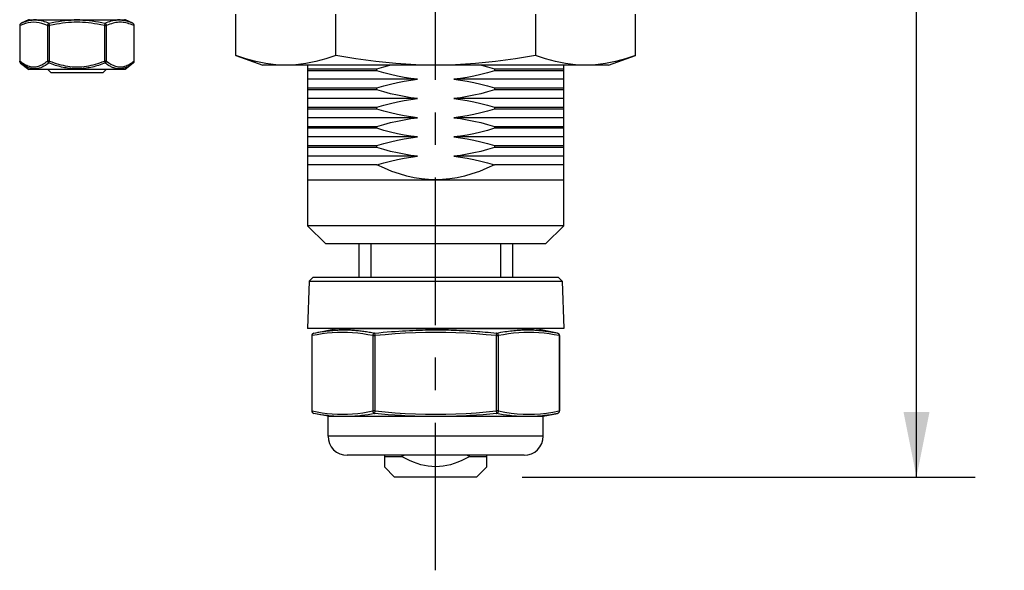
# Model space of a CAD drawing. Header units: inches. Extents: x 0 to 22, y 0 to 17.
# Tile 8 of 14: x 12 to 15, y 4.1 to 5.8. Entities that reach past the tile are written whole.
import ezdxf

# ---------------------------------------------------------------- set-up
doc = ezdxf.new("R2010")
doc.units = ezdxf.units.IN
doc.header["$LTSCALE"] = 1.21
doc.header["$MEASUREMENT"] = 0
doc.linetypes.add('CENTER', pattern=[0.6, 0.375, -0.075, 0.075, -0.075])
doc.layers.get('0').update_dxf_attribs({"linetype": 'CONTINUOUS'})
doc.layers.add('DEFAULT_1', color=7, linetype='CENTER')
doc.styles.get("Standard").update_dxf_attribs({"font": 'arial.ttf'})
doc.dimstyles.new('DIMSTYLE_1', dxfattribs={"dimtxt": 0.17, "dimasz": 0.2, "dimexe": 0.09, "dimexo": 0.07, "dimgap": 0.0425, "dimtad": 0, "dimtih": 1, "dimtoh": 1, "dimzin": 4, "dimdsep": 46, "dimtxsty": 'Standard', "dimblk": '_FILLED', "dimblk1": '_FILLED', "dimblk2": '_FILLED', "dimcen": 0.09, "dimadec": 3, "dimazin": 1, "dimtfac": 1, "dimtdec": 3, "dimtofl": 0, "dimtmove": 0, "dimatfit": 3, "dimldrblk": '_FILLED', "dimfxl": 0, "dimtolj": 1, "dimtzin": 4, "dimarcsym": 0})

# ---------------------------------------------------------------- blocks, each defined once
blk = doc.blocks.new('_FILLED')
at = {"color": 0, "linetype": 'ByBlock'}
blk.add_solid([(0, 0), (-1, 0.2), (-1, -0.2)], dxfattribs=at)
blk = doc.blocks.new('*D10')
at = {"color": 2, "linetype": 'Continuous'}
for p, q in [((12.7317, 7.9324), (14.9047, 7.9324)), ((14.7247, 7.9324), (14.7247, 6.4193)), ((14.7247, 4.3674), (14.7247, 5.8243)), ((13.5129, 4.3674), (14.9047, 4.3674))]:
    blk.add_line(p, q, dxfattribs=at)
at = {"color": 2, "linetype": 'Continuous', "xscale": 0.2, "yscale": 0.2, "zscale": 0.2}
for p, rotation in [((14.7247, 7.9324), 90), ((14.7247, 4.3674), 270)]:
    blk.add_blockref('_FILLED', p, dxfattribs=dict(at, rotation=rotation))
at = {"color": 2, "linetype": 'Continuous', "insert": (14.7247, 6.3343), "char_height": 0.17, "width": 0.539703, "attachment_point": 2, "line_spacing_factor": 0.9}
blk.add_mtext('3.56\\PREF.', dxfattribs=at)

msp = doc.modelspace()

# ---------------------------------------------------------------- linework, layer by layer
at = {"color": 7, "linetype": 'Continuous'}
for p, q in [((12.6332, 5.6634), (12.6332, 5.7906)), ((12.94, 5.6634), (12.94, 5.7906)), ((13.5538, 5.7906), (13.5538, 5.6634)), ((13.8606, 5.6634), (13.8606, 5.7906)), ((11.9685, 5.755), (11.9695, 5.755)), ((11.9685, 5.755), (11.9685, 5.6461)), ((11.9695, 5.6461), (11.9695, 5.755)), ((11.9953, 5.7725), (11.973, 5.7621)), ((11.9953, 5.7725), (12.0113, 5.7725)), ((11.9986, 5.7732), (12.2904, 5.7732)), ((12.0197, 5.7725), (12.1362, 5.7725)), ((12.0536, 5.755), (12.0604, 5.755)), ((12.0536, 5.755), (12.0536, 5.6461)), ((12.0604, 5.755), (12.0588, 5.7621)), ((12.0604, 5.6461), (12.0604, 5.755)), ((12.1529, 5.7725), (12.2694, 5.7725)), ((12.2303, 5.7621), (12.2286, 5.755)), ((12.2286, 5.755), (12.2355, 5.755)), ((12.2286, 5.755), (12.2286, 5.6461)), ((12.2355, 5.6461), (12.2355, 5.755)), ((12.2777, 5.7725), (12.2937, 5.7725)), ((12.3161, 5.7621), (12.2937, 5.7725)), ((12.3196, 5.755), (12.3206, 5.755)), ((12.3196, 5.755), (12.3196, 5.6461)), ((12.3206, 5.6461), (12.3206, 5.755)), ((12.6332, 5.6634), (12.7154, 5.6335)), ((13.7784, 5.6335), (13.8606, 5.6634)), ((11.9695, 5.6461), (11.9685, 5.6461)), ((11.9714, 5.64), (11.9709, 5.6404)), ((11.9714, 5.64), (11.9969, 5.6197)), ((12.0604, 5.6461), (12.0536, 5.6461)), ((12.058, 5.64), (12.0604, 5.6461)), ((12.2355, 5.6461), (12.2286, 5.6461)), ((12.2286, 5.6461), (12.2311, 5.64)), ((12.3176, 5.64), (12.2922, 5.6197)), ((12.3206, 5.6461), (12.3196, 5.6461)), ((13.7784, 5.6335), (12.7154, 5.6335)), ((12.8532, 5.6335), (12.8532, 5.1396)), ((13.6406, 5.1396), (13.6406, 5.6335)), ((12.2922, 5.6197), (11.9969, 5.6197)), ((12.0552, 5.6197), (12.0654, 5.6095)), ((12.2236, 5.6095), (12.0654, 5.6095)), ((12.2338, 5.6197), (12.2236, 5.6095)), ((12.8532, 5.6223), (13.0665, 5.6223)), ((13.0665, 5.6164), (12.8532, 5.6164)), ((13.0665, 5.6164), (13.0665, 5.6223)), ((13.4273, 5.6223), (13.6406, 5.6223)), ((13.4273, 5.6223), (13.4273, 5.6164)), ((13.6406, 5.6164), (13.4273, 5.6164)), ((13.1911, 5.5899), (12.8532, 5.5899)), ((13.6406, 5.5899), (13.3027, 5.5899)), ((12.8532, 5.5633), (13.0665, 5.5633)), ((13.0665, 5.5574), (12.8532, 5.5574)), ((13.0665, 5.5574), (13.0665, 5.5633)), ((13.4273, 5.5633), (13.6406, 5.5633)), ((13.4273, 5.5633), (13.4273, 5.5574)), ((13.6406, 5.5574), (13.4273, 5.5574)), ((13.1911, 5.5308), (12.8532, 5.5308)), ((13.6406, 5.5308), (13.3027, 5.5308)), ((12.8532, 5.5042), (13.0665, 5.5042)), ((13.0665, 5.4983), (12.8532, 5.4983)), ((13.0665, 5.4983), (13.0665, 5.5042)), ((13.4273, 5.5042), (13.6406, 5.5042)), ((13.4273, 5.5042), (13.4273, 5.4983)), ((13.6406, 5.4983), (13.4273, 5.4983)), ((13.1911, 5.4718), (12.8532, 5.4718)), ((13.6406, 5.4718), (13.3027, 5.4718)), ((12.8532, 5.4452), (13.0665, 5.4452)), ((13.0665, 5.4393), (12.8532, 5.4393)), ((13.0665, 5.4393), (13.0665, 5.4452)), ((13.4273, 5.4452), (13.6406, 5.4452)), ((13.4273, 5.4452), (13.4273, 5.4393)), ((13.6406, 5.4393), (13.4273, 5.4393)), ((13.1911, 5.4127), (12.8532, 5.4127)), ((13.6406, 5.4127), (13.3027, 5.4127)), ((12.8532, 5.3861), (13.0665, 5.3861)), ((13.0665, 5.3802), (12.8532, 5.3802)), ((13.0665, 5.3802), (13.0665, 5.3861)), ((13.4273, 5.3861), (13.6406, 5.3861)), ((13.4273, 5.3861), (13.4273, 5.3802)), ((13.6406, 5.3802), (13.4273, 5.3802)), ((13.1911, 5.3537), (12.8532, 5.3537)), ((13.0665, 5.3271), (12.8532, 5.3271)), ((13.6406, 5.3537), (13.3027, 5.3537)), ((13.6406, 5.3271), (13.4273, 5.3271)), ((12.8532, 5.2808), (13.6406, 5.2808)), ((13.6406, 5.1396), (12.8532, 5.1396)), ((12.8532, 5.1396), (12.9089, 5.0839)), ((13.6406, 5.1396), (13.5849, 5.0839)), ((13.5849, 5.0839), (12.9089, 5.0839)), ((13.0107, 5.0839), (13.0107, 4.9816)), ((13.0476, 5.0839), (13.0476, 4.9816)), ((13.4462, 5.0839), (13.4462, 4.9816)), ((13.4831, 5.0839), (13.4831, 4.9816)), ((12.8583, 4.9693), (12.8532, 4.8241)), ((12.8583, 4.9693), (12.8705, 4.9816)), ((12.8583, 4.9693), (13.6355, 4.9693)), ((12.8705, 4.9816), (13.6233, 4.9816)), ((13.6355, 4.9693), (13.6233, 4.9816)), ((13.6355, 4.9693), (13.6406, 4.8241)), ((13.6406, 4.8241), (12.8532, 4.8241)), ((12.8726, 4.8098), (12.943, 4.8239)), ((12.943, 4.8239), (13.5508, 4.8239)), ((13.6212, 4.8098), (13.5508, 4.8239)), ((12.8662, 4.8021), (12.8673, 4.8021)), ((12.8662, 4.8021), (12.8662, 4.5705)), ((12.8673, 4.8021), (12.8673, 4.803)), ((12.8673, 4.5695), (12.8673, 4.8021)), ((13.0537, 4.8021), (13.0605, 4.8021)), ((13.0537, 4.8021), (13.0537, 4.5705)), ((13.0605, 4.8021), (13.0597, 4.8098)), ((13.0605, 4.5705), (13.0605, 4.8021)), ((13.4341, 4.8098), (13.4333, 4.8021)), ((13.4333, 4.8021), (13.4401, 4.8021)), ((13.4333, 4.8021), (13.4333, 4.5705)), ((13.4401, 4.5705), (13.4401, 4.8021)), ((13.6212, 4.8098), (13.6222, 4.8096)), ((13.6265, 4.8021), (13.6275, 4.8021)), ((13.6275, 4.8021), (13.6275, 4.5705)), ((12.8673, 4.5705), (12.8662, 4.5705)), ((12.8674, 4.5686), (12.8673, 4.5695)), ((13.0605, 4.5705), (13.0537, 4.5705)), ((13.0597, 4.5627), (13.0605, 4.5705)), ((13.4401, 4.5705), (13.4333, 4.5705)), ((13.4333, 4.5705), (13.4341, 4.5627)), ((13.6275, 4.5705), (13.6265, 4.5705)), ((13.6265, 4.5705), (13.6265, 4.5695)), ((12.9162, 4.554), (12.8726, 4.5627)), ((12.9162, 4.554), (13.5776, 4.554)), ((12.9162, 4.4932), (12.9162, 4.554)), ((12.9337, 4.554), (12.9235, 4.5549)), ((13.5776, 4.554), (13.6212, 4.5627)), ((13.5776, 4.4932), (13.5776, 4.554)), ((13.5776, 4.4932), (12.9162, 4.4932)), ((13.5185, 4.4342), (12.9752, 4.4342)), ((13.0894, 4.4342), (13.0894, 4.3989)), ((13.0894, 4.4308), (13.1417, 4.4308)), ((13.3521, 4.4308), (13.4044, 4.4308)), ((13.4044, 4.3989), (13.4044, 4.4342)), ((13.0894, 4.3989), (13.1209, 4.3674)), ((13.4044, 4.3989), (13.3729, 4.3674)), ((13.3729, 4.3674), (13.1209, 4.3674))]:
    msp.add_line(p, q, dxfattribs=at)
for points in [[(12.0536, 5.755), (12.0453, 5.7586), (12.037, 5.7614), (12.0286, 5.7636), (12.0201, 5.765), (12.0116, 5.7654), (12.003, 5.765), (11.9946, 5.7636), (11.9861, 5.7614), (11.9778, 5.7586), (11.9695, 5.755)], [(11.9695, 5.755), (11.9695, 5.7558), (11.9695, 5.7564), (11.9695, 5.7571), (11.9696, 5.7578), (11.9698, 5.7584), (11.97, 5.759), (11.9703, 5.7596), (11.9707, 5.7602), (11.9711, 5.7607), (11.9716, 5.7612), (11.9723, 5.7617), (11.973, 5.7621)], [(11.973, 5.7621), (11.9778, 5.7643), (11.9825, 5.7662), (11.9873, 5.7678), (11.9921, 5.7693), (11.9969, 5.7705), (12.0017, 5.7714), (12.0065, 5.7721), (12.0113, 5.7725)], [(12.0197, 5.7725), (12.0182, 5.7725), (12.0168, 5.7726), (12.0155, 5.7726), (12.0141, 5.7726), (12.0127, 5.7725), (12.0113, 5.7725)], [(12.0197, 5.7725), (12.0246, 5.7721), (12.0294, 5.7714), (12.0343, 5.7705), (12.0392, 5.7693), (12.0441, 5.7678), (12.049, 5.7662), (12.0539, 5.7643), (12.0588, 5.7621)], [(12.0588, 5.7621), (12.0579, 5.7617), (12.0571, 5.7612), (12.0564, 5.7605), (12.0557, 5.7598), (12.0551, 5.759), (12.0546, 5.7582), (12.0542, 5.7574), (12.0539, 5.7565), (12.0537, 5.7558), (12.0536, 5.755)], [(12.0588, 5.7621), (12.0684, 5.7643), (12.0781, 5.7662), (12.0878, 5.7678), (12.0975, 5.7693), (12.1071, 5.7705), (12.1168, 5.7714), (12.1264, 5.7721), (12.1362, 5.7725)], [(12.2286, 5.755), (12.2182, 5.7573), (12.2081, 5.7593), (12.1983, 5.761), (12.1888, 5.7624), (12.1796, 5.7635), (12.1705, 5.7644), (12.1617, 5.765), (12.153, 5.7653), (12.1445, 5.7655), (12.1359, 5.7653), (12.1272, 5.765), (12.1184, 5.7644), (12.1094, 5.7635), (12.1002, 5.7624), (12.0908, 5.761), (12.0811, 5.7593), (12.0709, 5.7573), (12.0604, 5.755)], [(12.1529, 5.7725), (12.15, 5.7725), (12.1473, 5.7726), (12.1445, 5.7726), (12.1418, 5.7726), (12.139, 5.7725), (12.1362, 5.7725)], [(12.1529, 5.7725), (12.1626, 5.7721), (12.1723, 5.7714), (12.1819, 5.7705), (12.1916, 5.7693), (12.2013, 5.7678), (12.211, 5.7662), (12.2206, 5.7643), (12.2303, 5.7621)], [(12.2303, 5.7621), (12.2352, 5.7643), (12.2401, 5.7662), (12.245, 5.7678), (12.2499, 5.7693), (12.2548, 5.7705), (12.2596, 5.7714), (12.2645, 5.7721), (12.2694, 5.7725)], [(12.2355, 5.755), (12.2353, 5.7558), (12.2351, 5.7566), (12.2348, 5.7574), (12.2345, 5.7582), (12.234, 5.759), (12.2335, 5.7597), (12.2328, 5.7604), (12.2321, 5.7611), (12.2313, 5.7617), (12.2303, 5.7621)], [(12.3196, 5.755), (12.3144, 5.7573), (12.3093, 5.7593), (12.3044, 5.761), (12.2997, 5.7624), (12.295, 5.7635), (12.2905, 5.7644), (12.2861, 5.765), (12.2818, 5.7653), (12.2775, 5.7655), (12.2732, 5.7653), (12.2688, 5.765), (12.2644, 5.7644), (12.2599, 5.7635), (12.2554, 5.7624), (12.2506, 5.761), (12.2458, 5.7593), (12.2407, 5.7573), (12.2355, 5.755)], [(12.2777, 5.7725), (12.2763, 5.7725), (12.275, 5.7726), (12.2736, 5.7726), (12.2722, 5.7726), (12.2708, 5.7725), (12.2694, 5.7725)], [(12.2777, 5.7725), (12.2826, 5.7721), (12.2874, 5.7714), (12.2922, 5.7705), (12.297, 5.7693), (12.3018, 5.7678), (12.3065, 5.7662), (12.3113, 5.7643), (12.3161, 5.7621)], [(12.3161, 5.7621), (12.3169, 5.7617), (12.3176, 5.7611), (12.3182, 5.7604), (12.3187, 5.7597), (12.3191, 5.7589), (12.3193, 5.7581), (12.3195, 5.7573), (12.3196, 5.7565), (12.3196, 5.7558), (12.3196, 5.755)], [(12.7866, 5.6335), (12.7713, 5.6338), (12.756, 5.6348), (12.7407, 5.6363), (12.7253, 5.6386), (12.71, 5.6414), (12.6947, 5.6447), (12.6793, 5.6486), (12.6639, 5.6531), (12.6486, 5.658), (12.6332, 5.6634)], [(12.94, 5.6634), (12.9247, 5.658), (12.9093, 5.6531), (12.8939, 5.6486), (12.8786, 5.6447), (12.8632, 5.6414), (12.8479, 5.6386), (12.8326, 5.6363), (12.8172, 5.6348), (12.8019, 5.6338), (12.7866, 5.6335)], [(13.2469, 5.6335), (13.2163, 5.6338), (13.1856, 5.6348), (13.155, 5.6363), (13.1243, 5.6386), (13.0937, 5.6414), (13.063, 5.6447), (13.0323, 5.6486), (13.0016, 5.6531), (12.9708, 5.658), (12.94, 5.6634)], [(13.5538, 5.6634), (13.523, 5.658), (13.4922, 5.6531), (13.4615, 5.6486), (13.4308, 5.6447), (13.4001, 5.6414), (13.3695, 5.6386), (13.3388, 5.6363), (13.3081, 5.6348), (13.2775, 5.6338), (13.2469, 5.6335)], [(13.7072, 5.6335), (13.6919, 5.6338), (13.6766, 5.6348), (13.6612, 5.6363), (13.6459, 5.6386), (13.6306, 5.6414), (13.6152, 5.6447), (13.5999, 5.6486), (13.5845, 5.6531), (13.5691, 5.658), (13.5538, 5.6634)], [(13.8606, 5.6634), (13.8452, 5.658), (13.8299, 5.6531), (13.8145, 5.6486), (13.7991, 5.6447), (13.7838, 5.6414), (13.7685, 5.6386), (13.7531, 5.6363), (13.7378, 5.6348), (13.7225, 5.6338), (13.7072, 5.6335)], [(11.9709, 5.6404), (11.9705, 5.6409), (11.9702, 5.6414), (11.9699, 5.642), (11.9696, 5.6426), (11.9695, 5.6433), (11.9694, 5.644), (11.9694, 5.6447), (11.9694, 5.6454), (11.9695, 5.6461)], [(11.9695, 5.6461), (11.9729, 5.6435), (11.9763, 5.6411), (11.9797, 5.6388), (11.9832, 5.6367), (11.9867, 5.6348), (11.9902, 5.6331), (11.9937, 5.6316), (11.9972, 5.6304), (12.0008, 5.6295), (12.0044, 5.6288), (12.0079, 5.6283), (12.0116, 5.6282), (12.0152, 5.6283), (12.0188, 5.6288), (12.0224, 5.6295), (12.026, 5.6304), (12.0295, 5.6317), (12.033, 5.6331), (12.0365, 5.6348), (12.04, 5.6367), (12.0434, 5.6388), (12.0468, 5.6411), (12.0502, 5.6435), (12.0536, 5.6461)], [(12.058, 5.64), (12.0527, 5.6361), (12.0476, 5.6328), (12.0428, 5.63), (12.038, 5.6276), (12.0331, 5.6256), (12.0282, 5.624), (12.0234, 5.6229), (12.0187, 5.6222), (12.0139, 5.622), (12.0092, 5.6223), (12.0045, 5.623), (11.9999, 5.6241), (11.9952, 5.6257), (11.9905, 5.6277), (11.9859, 5.6301), (11.9813, 5.6329), (11.9764, 5.6362), (11.9714, 5.64)], [(12.0536, 5.6461), (12.0538, 5.6454), (12.0541, 5.6445), (12.0545, 5.6437), (12.055, 5.6429), (12.0556, 5.6421), (12.0563, 5.6413), (12.0571, 5.6406), (12.058, 5.64)], [(12.2311, 5.64), (12.2261, 5.6381), (12.221, 5.6362), (12.2158, 5.6345), (12.2108, 5.6328), (12.206, 5.6314), (12.2013, 5.63), (12.1966, 5.6288), (12.1918, 5.6276), (12.187, 5.6266), (12.1823, 5.6256), (12.1774, 5.6248), (12.1726, 5.624), (12.1679, 5.6234), (12.1631, 5.6229), (12.1584, 5.6225), (12.1536, 5.6222), (12.1489, 5.6221), (12.1441, 5.622), (12.1394, 5.6221), (12.1347, 5.6223), (12.13, 5.6226), (12.1252, 5.623), (12.1205, 5.6235), (12.1158, 5.6241), (12.1111, 5.6249), (12.1063, 5.6257), (12.1016, 5.6267), (12.0969, 5.6277), (12.0922, 5.6289), (12.0874, 5.6301), (12.0828, 5.6314), (12.0781, 5.6329), (12.073, 5.6345), (12.0679, 5.6363), (12.0629, 5.6381), (12.058, 5.64)], [(12.0604, 5.6461), (12.0671, 5.6436), (12.0739, 5.6411), (12.0807, 5.6388), (12.0877, 5.6367), (12.0946, 5.6348), (12.1017, 5.6331), (12.1087, 5.6316), (12.1159, 5.6304), (12.123, 5.6295), (12.1301, 5.6288), (12.1373, 5.6283), (12.1445, 5.6282), (12.1518, 5.6283), (12.159, 5.6288), (12.1662, 5.6295), (12.1734, 5.6305), (12.1806, 5.6317), (12.1877, 5.6332), (12.1947, 5.6349), (12.2016, 5.6368), (12.2084, 5.6389), (12.2152, 5.6411), (12.222, 5.6436), (12.2286, 5.6461)], [(12.2311, 5.64), (12.232, 5.6406), (12.2328, 5.6413), (12.2335, 5.6421), (12.2341, 5.6429), (12.2346, 5.6437), (12.235, 5.6445), (12.2353, 5.6454), (12.2355, 5.6461)], [(12.3176, 5.64), (12.3152, 5.6381), (12.3127, 5.6362), (12.3102, 5.6345), (12.3077, 5.6328), (12.3053, 5.6314), (12.3031, 5.63), (12.3007, 5.6288), (12.2984, 5.6276), (12.296, 5.6266), (12.2937, 5.6256), (12.2913, 5.6248), (12.2889, 5.624), (12.2865, 5.6234), (12.2842, 5.6229), (12.2818, 5.6225), (12.2795, 5.6222), (12.2771, 5.6221), (12.2747, 5.622), (12.2724, 5.6221), (12.27, 5.6223), (12.2676, 5.6226), (12.2653, 5.623), (12.2629, 5.6235), (12.2605, 5.6241), (12.2581, 5.6249), (12.2557, 5.6257), (12.2533, 5.6267), (12.2509, 5.6277), (12.2485, 5.6289), (12.2461, 5.6301), (12.2437, 5.6314), (12.2413, 5.6329), (12.2388, 5.6345), (12.2362, 5.6363), (12.2336, 5.6381), (12.2311, 5.64)], [(12.2355, 5.6461), (12.2388, 5.6436), (12.2422, 5.6411), (12.2456, 5.6389), (12.249, 5.6368), (12.2524, 5.6349), (12.2559, 5.6332), (12.2595, 5.6317), (12.2631, 5.6305), (12.2667, 5.6295), (12.2703, 5.6288), (12.2739, 5.6283), (12.2775, 5.6282), (12.2811, 5.6283), (12.2847, 5.6288), (12.2883, 5.6295), (12.2919, 5.6304), (12.2954, 5.6316), (12.2989, 5.6331), (12.3024, 5.6348), (12.3059, 5.6367), (12.3094, 5.6388), (12.3128, 5.6411), (12.3162, 5.6436), (12.3196, 5.6461)], [(12.3196, 5.6461), (12.3197, 5.6454), (12.3197, 5.6447), (12.3197, 5.644), (12.3196, 5.6433), (12.3194, 5.6426), (12.3192, 5.642), (12.3189, 5.6414), (12.3185, 5.6409), (12.3181, 5.6404), (12.3176, 5.64)], [(13.0665, 5.6223), (13.0874, 5.6286), (13.1059, 5.6335)], [(13.3879, 5.6335), (13.4064, 5.6286), (13.4273, 5.6223)], [(13.1911, 5.5899), (13.1705, 5.5924), (13.1499, 5.5957), (13.1291, 5.5998), (13.1082, 5.6047), (13.0874, 5.6102), (13.0665, 5.6164)], [(13.4273, 5.6164), (13.4064, 5.6102), (13.3855, 5.6047), (13.3647, 5.5998), (13.344, 5.5958), (13.3233, 5.5924), (13.3027, 5.5899)], [(13.0665, 5.5633), (13.0874, 5.5695), (13.1083, 5.575), (13.1291, 5.5799), (13.1498, 5.584), (13.1705, 5.5873), (13.1911, 5.5899)], [(13.3027, 5.5899), (13.3233, 5.5873), (13.3439, 5.584), (13.3647, 5.5799), (13.3856, 5.575), (13.4064, 5.5695), (13.4273, 5.5633)], [(13.1911, 5.5308), (13.1705, 5.5334), (13.1499, 5.5367), (13.1291, 5.5408), (13.1082, 5.5456), (13.0874, 5.5512), (13.0665, 5.5574)], [(13.4273, 5.5574), (13.4064, 5.5511), (13.3855, 5.5456), (13.3647, 5.5408), (13.344, 5.5367), (13.3233, 5.5334), (13.3027, 5.5308)], [(13.0665, 5.5042), (13.0874, 5.5105), (13.1083, 5.516), (13.1291, 5.5208), (13.1498, 5.5249), (13.1705, 5.5282), (13.1911, 5.5308)], [(13.3027, 5.5308), (13.3233, 5.5283), (13.3439, 5.5249), (13.3647, 5.5208), (13.3856, 5.516), (13.4064, 5.5105), (13.4273, 5.5042)], [(13.1911, 5.4718), (13.1705, 5.4743), (13.1499, 5.4776), (13.1291, 5.4817), (13.1082, 5.4866), (13.0874, 5.4921), (13.0665, 5.4983)], [(13.4273, 5.4983), (13.4064, 5.4921), (13.3855, 5.4866), (13.3647, 5.4817), (13.344, 5.4777), (13.3233, 5.4743), (13.3027, 5.4718)], [(13.0665, 5.4452), (13.0874, 5.4514), (13.1083, 5.4569), (13.1291, 5.4618), (13.1498, 5.4659), (13.1705, 5.4692), (13.1911, 5.4718)], [(13.3027, 5.4718), (13.3233, 5.4692), (13.3439, 5.4659), (13.3647, 5.4618), (13.3856, 5.4569), (13.4064, 5.4514), (13.4273, 5.4452)], [(13.1911, 5.4127), (13.1705, 5.4153), (13.1499, 5.4186), (13.1291, 5.4227), (13.1082, 5.4275), (13.0874, 5.4331), (13.0665, 5.4393)], [(13.4273, 5.4393), (13.4064, 5.433), (13.3855, 5.4275), (13.3647, 5.4227), (13.344, 5.4186), (13.3233, 5.4153), (13.3027, 5.4127)], [(13.0665, 5.3861), (13.0874, 5.3924), (13.1083, 5.3979), (13.1291, 5.4027), (13.1498, 5.4068), (13.1705, 5.4101), (13.1911, 5.4127)], [(13.3027, 5.4127), (13.3233, 5.4102), (13.3439, 5.4068), (13.3647, 5.4027), (13.3856, 5.3979), (13.4064, 5.3924), (13.4273, 5.3861)], [(13.1911, 5.3537), (13.1705, 5.3562), (13.1499, 5.3595), (13.1291, 5.3636), (13.1082, 5.3685), (13.0874, 5.374), (13.0665, 5.3802)], [(13.4273, 5.3802), (13.4064, 5.374), (13.3855, 5.3685), (13.3647, 5.3636), (13.344, 5.3596), (13.3233, 5.3562), (13.3027, 5.3537)], [(13.0665, 5.3271), (13.0874, 5.3333), (13.1083, 5.3388), (13.1291, 5.3437), (13.1498, 5.3478), (13.1705, 5.3511), (13.1911, 5.3537)], [(13.2469, 5.2808), (13.2252, 5.2815), (13.2033, 5.2836), (13.181, 5.2872), (13.1584, 5.2923), (13.1356, 5.2989), (13.1126, 5.307), (13.0896, 5.3164), (13.0665, 5.3271)], [(13.4273, 5.3271), (13.4043, 5.3164), (13.3814, 5.307), (13.3583, 5.299), (13.3354, 5.2923), (13.3127, 5.2872), (13.2904, 5.2836), (13.2684, 5.2815), (13.2469, 5.2808)], [(13.3027, 5.3537), (13.3233, 5.3511), (13.3439, 5.3478), (13.3647, 5.3437), (13.3856, 5.3388), (13.4064, 5.3333), (13.4273, 5.3271)], [(13.0537, 4.8021), (13.0382, 4.805), (13.0227, 4.8075), (13.0072, 4.8094), (12.9916, 4.8109), (12.9761, 4.8118), (12.9605, 4.8121), (12.9449, 4.8118), (12.9293, 4.8109), (12.9138, 4.8094), (12.8983, 4.8075), (12.8828, 4.805), (12.8673, 4.8021)], [(12.8729, 4.8099), (12.8789, 4.8111), (12.8853, 4.8123), (12.8918, 4.8134), (12.8981, 4.8144), (12.9038, 4.8152), (12.9092, 4.816), (12.9149, 4.8167), (12.9204, 4.8173), (12.9256, 4.8179), (12.9307, 4.8183), (12.9359, 4.8187), (12.9411, 4.8191), (12.9458, 4.8193), (12.9504, 4.8195), (12.9551, 4.8197), (12.9598, 4.8198), (12.9642, 4.8198), (12.9685, 4.8198), (12.973, 4.8198), (12.9773, 4.8197), (12.9815, 4.8195), (12.9856, 4.8194), (12.9897, 4.8192), (12.9939, 4.8189), (12.9979, 4.8186), (13.002, 4.8183), (13.006, 4.8179), (13.0101, 4.8175), (13.0141, 4.8171), (13.018, 4.8166), (13.022, 4.8161), (13.026, 4.8156), (13.03, 4.815), (13.0341, 4.8144), (13.0382, 4.8137), (13.0423, 4.8131), (13.0466, 4.8123), (13.051, 4.8115), (13.0554, 4.8107), (13.0597, 4.8098)], [(13.0597, 4.8098), (13.0725, 4.8111), (13.0853, 4.8123), (13.0983, 4.8134), (13.1109, 4.8144), (13.1223, 4.8152), (13.1333, 4.816), (13.1446, 4.8167), (13.1557, 4.8173), (13.1661, 4.8179), (13.1763, 4.8183), (13.1868, 4.8187), (13.197, 4.8191), (13.2065, 4.8193), (13.2158, 4.8195), (13.2252, 4.8197), (13.2345, 4.8198), (13.2434, 4.8198), (13.252, 4.8198), (13.2609, 4.8198), (13.2695, 4.8197), (13.2779, 4.8195), (13.2861, 4.8194), (13.2944, 4.8192), (13.3026, 4.8189), (13.3107, 4.8186), (13.3188, 4.8183), (13.327, 4.8179), (13.335, 4.8175), (13.343, 4.8171), (13.3509, 4.8166), (13.3588, 4.8161), (13.3667, 4.8156), (13.3748, 4.815), (13.383, 4.8144), (13.391, 4.8137), (13.3992, 4.8131), (13.4079, 4.8123), (13.4167, 4.8115), (13.4254, 4.8107), (13.4341, 4.8098)], [(13.4333, 4.8021), (13.4024, 4.805), (13.3714, 4.8075), (13.3404, 4.8094), (13.3093, 4.8109), (13.2781, 4.8118), (13.2469, 4.8121), (13.2157, 4.8118), (13.1845, 4.8109), (13.1535, 4.8094), (13.1224, 4.8075), (13.0915, 4.805), (13.0605, 4.8021)], [(13.4341, 4.8098), (13.4405, 4.8111), (13.4469, 4.8123), (13.4534, 4.8134), (13.4597, 4.8144), (13.4654, 4.8152), (13.4709, 4.816), (13.4766, 4.8167), (13.4822, 4.8173), (13.4874, 4.8179), (13.4925, 4.8183), (13.4978, 4.8187), (13.5029, 4.8191), (13.5076, 4.8193), (13.5122, 4.8195), (13.517, 4.8197), (13.5216, 4.8198), (13.526, 4.8198), (13.5304, 4.8198), (13.5348, 4.8198), (13.5391, 4.8197), (13.5433, 4.8195), (13.5474, 4.8194), (13.5515, 4.8192), (13.5556, 4.8189), (13.5597, 4.8186), (13.5637, 4.8183), (13.5678, 4.8179), (13.5718, 4.8175), (13.5758, 4.8171), (13.5797, 4.8166), (13.5837, 4.8161), (13.5876, 4.8156), (13.5917, 4.815), (13.5958, 4.8144), (13.5998, 4.8137), (13.6039, 4.8131), (13.6082, 4.8123), (13.6125, 4.8115), (13.6169, 4.8107)], [(13.6265, 4.8021), (13.611, 4.805), (13.5955, 4.8075), (13.58, 4.8094), (13.5644, 4.8109), (13.5489, 4.8118), (13.5333, 4.8121), (13.5177, 4.8118), (13.5022, 4.8109), (13.4866, 4.8094), (13.4711, 4.8075), (13.4556, 4.805), (13.4401, 4.8021)], [(12.8673, 4.803), (12.8674, 4.8038), (12.8675, 4.8046), (12.8678, 4.8054), (12.868, 4.8061), (12.8684, 4.8068), (12.8689, 4.8075), (12.8694, 4.8081), (12.87, 4.8087), (12.8708, 4.8092), (12.8716, 4.8096), (12.8726, 4.8098)], [(13.0597, 4.8098), (13.0587, 4.8096), (13.0577, 4.8091), (13.0568, 4.8085), (13.056, 4.8077), (13.0553, 4.8069), (13.0547, 4.8059), (13.0543, 4.805), (13.054, 4.804), (13.0538, 4.8031), (13.0537, 4.8021)], [(13.4401, 4.8021), (13.44, 4.8031), (13.4398, 4.8041), (13.4395, 4.805), (13.4391, 4.8059), (13.4385, 4.8068), (13.4379, 4.8076), (13.4371, 4.8083), (13.4362, 4.809), (13.4352, 4.8095), (13.4341, 4.8098)], [(13.6222, 4.8096), (13.6232, 4.8091), (13.624, 4.8085), (13.6247, 4.8077), (13.6254, 4.8068), (13.6258, 4.8059), (13.6262, 4.8049), (13.6264, 4.804), (13.6265, 4.8031), (13.6265, 4.5705)], [(12.8673, 4.5705), (12.8828, 4.5675), (12.8983, 4.5651), (12.9138, 4.5631), (12.9293, 4.5617), (12.9449, 4.5608), (12.9605, 4.5605), (12.9761, 4.5608), (12.9916, 4.5617), (13.0072, 4.5631), (13.0227, 4.5651), (13.0382, 4.5675), (13.0537, 4.5705)], [(13.0537, 4.5705), (13.0538, 4.5695), (13.054, 4.5685), (13.0543, 4.5676), (13.0547, 4.5667), (13.0553, 4.5658), (13.0559, 4.565), (13.0567, 4.5642), (13.0576, 4.5636), (13.0586, 4.5631), (13.0597, 4.5627)], [(13.0605, 4.5705), (13.0914, 4.5676), (13.1224, 4.5651), (13.1534, 4.5631), (13.1845, 4.5617), (13.2157, 4.5608), (13.2468, 4.5605), (13.2781, 4.5608), (13.3093, 4.5617), (13.3403, 4.5631), (13.3713, 4.5651), (13.4023, 4.5675), (13.4333, 4.5705)], [(13.4341, 4.5627), (13.4351, 4.563), (13.4361, 4.5635), (13.437, 4.5641), (13.4378, 4.5649), (13.4385, 4.5657), (13.4391, 4.5667), (13.4395, 4.5676), (13.4398, 4.5686), (13.44, 4.5695), (13.4401, 4.5705)], [(13.4401, 4.5705), (13.4598, 4.5669), (13.479, 4.5641), (13.4977, 4.5621), (13.5158, 4.5609), (13.5334, 4.5605), (13.5509, 4.5609), (13.5691, 4.5621), (13.5877, 4.5641), (13.6068, 4.5669), (13.6265, 4.5705)], [(13.6265, 4.5695), (13.6264, 4.5687), (13.6262, 4.5679), (13.626, 4.5671), (13.6257, 4.5664), (13.6253, 4.5657), (13.6249, 4.5651), (13.6244, 4.5645), (13.6238, 4.5639), (13.623, 4.5634), (13.6222, 4.563), (13.6212, 4.5627)], [(12.8726, 4.5627), (12.8715, 4.563), (12.8706, 4.5635), (12.8697, 4.5642), (12.869, 4.5649), (12.8684, 4.5658), (12.868, 4.5667), (12.8676, 4.5676), (12.8674, 4.5686)], [(12.9235, 4.5549), (12.9134, 4.5561), (12.9032, 4.5574), (12.893, 4.559), (12.8828, 4.5608), (12.8726, 4.5627)], [(13.0597, 4.5627), (13.0495, 4.5608), (13.0392, 4.559), (13.029, 4.5574), (13.0187, 4.5561), (13.0085, 4.5549), (12.9983, 4.554)], [(13.1824, 4.554), (13.1619, 4.5549), (13.1415, 4.5561), (13.1211, 4.5574), (13.1006, 4.559), (13.0802, 4.5608), (13.0597, 4.5627)], [(13.4341, 4.5627), (13.4136, 4.5608), (13.3931, 4.559), (13.3727, 4.5574), (13.3523, 4.5561), (13.3319, 4.5549), (13.3114, 4.554)], [(13.4955, 4.554), (13.4853, 4.5549), (13.4751, 4.5561), (13.4648, 4.5574), (13.4546, 4.559), (13.4443, 4.5608), (13.4341, 4.5627)], [(13.6212, 4.5627), (13.611, 4.5608), (13.6008, 4.559), (13.5906, 4.5574), (13.5804, 4.5561), (13.5703, 4.5549), (13.5601, 4.554)], [(13.1528, 4.4342), (13.1491, 4.4331), (13.1417, 4.4308)], [(13.3521, 4.4308), (13.3396, 4.4241), (13.3274, 4.4183), (13.3155, 4.4132), (13.3039, 4.4089), (13.2923, 4.4053), (13.2808, 4.4025), (13.2695, 4.4005), (13.2582, 4.3993), (13.2469, 4.3989), (13.2356, 4.3993), (13.2243, 4.4005), (13.2129, 4.4025), (13.2015, 4.4053), (13.1899, 4.4089), (13.1783, 4.4132), (13.1664, 4.4183), (13.1542, 4.4241), (13.1417, 4.4308)], [(13.3521, 4.4308), (13.3447, 4.4331), (13.341, 4.4342)]]:
    msp.add_lwpolyline(points, dxfattribs=at)
for centre, radius, start, end in [((11.9763, 5.755), 0.00787, 114.9197, 180), ((11.9986, 5.7654), 0.00787, 90, 114.9197), ((12.2904, 5.7654), 0.00787, 65.0803, 90), ((12.3127, 5.755), 0.00787, 0, 65.0803), ((11.9763, 5.6461), 0.00787, 180, 231.464), ((12.3127, 5.6461), 0.00787, 308.536, 360), ((12.8741, 4.8021), 0.00787, 101.3128, 180), ((13.6197, 4.8021), 0.00787, 0, 78.6872), ((12.8741, 4.5705), 0.00787, 180, 258.6872), ((13.6197, 4.5705), 0.00787, 281.3128, 360), ((12.9752, 4.4932), 0.0591, 180, 270), ((13.5185, 4.4932), 0.0591, 270, 360)]:
    msp.add_arc(centre, radius, start, end, dxfattribs=at)
at = {"layer": 'DEFAULT_1', "color": 2, "linetype": 'CENTER'}
msp.add_line((13.2469, 4.0807), (13.2469, 7.9311), dxfattribs=at)

# ---------------------------------------------------------------- dimensions: what is measured, and where the dimension line sits
at = {"color": 2, "linetype": 'Continuous'}
dim = msp.add_linear_dim(base=(14.72472, 4.36739), p1=(12.66169, 7.93235), p2=(13.44288, 4.36739), angle=270, text='<>\\PREF.', dimstyle='DIMSTYLE_1', dxfattribs=at)
dim.commit()
dim.dimension.update_dxf_attribs({"geometry": '*D10', "text_midpoint": (14.72472, 6.12175), "dimtype": 160})

doc.saveas('drawing.dxf')
